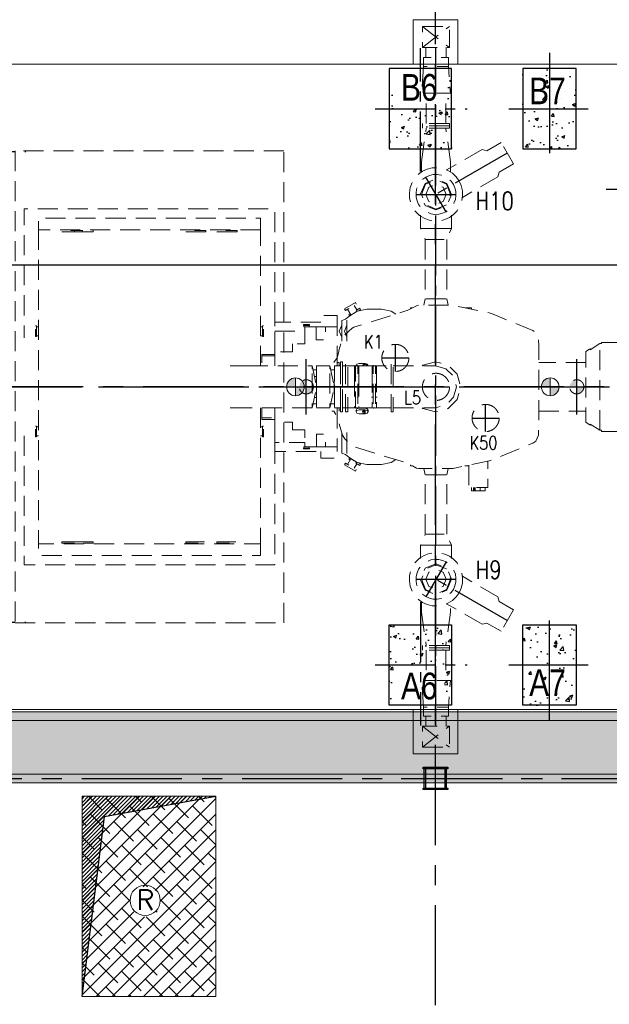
# Model space of a CAD drawing. Header units: inches. Extents: x 306235 to 1392759, y -66369 to 421098.
# Tile 71 of 91: x 495358 to 508603, y 96250 to 118375. Entities that reach past the tile are written whole.
import ezdxf

# ---------------------------------------------------------------- set-up
doc = ezdxf.new("R2010")
doc.units = ezdxf.units.IN
doc.header["$LTSCALE"] = 1800
doc.header["$MEASUREMENT"] = 0
for name, pattern in [('CENTER', [2, 1.25, -0.25, 0.25, -0.25]), ('CENTER2', [1.125, 0.75, -0.125, 0.125, -0.125]), ('HIDDEN', [0.375, 0.25, -0.125])]:
    doc.linetypes.add(name, pattern=pattern)
doc.layers.get('0').update_dxf_attribs({"color": 253, "lineweight": 9})
for name, color, linetype, lineweight in [('A-CHEQUERED PLATE HATCH', 252, 'Continuous', 9), ('CONCRETE', 145, 'Continuous', 18), ('EQPT', 8, 'HIDDEN', 9), ('EQUIP', 8, 'HIDDEN', 9), ('TAG', 4, 'Continuous', 15)]:
    doc.layers.add(name, color=color, linetype=linetype, lineweight=lineweight)
for name, color, linetype in [('AUX COL', 1, 'Continuous'), ('CEN', 2, 'CENTER'), ('CEN_EQPT', 2, 'CENTER'), ('DIM', 4, 'Continuous'), ('GRID', 251, 'CENTER'), ('HATCH', 9, 'Continuous'), ('OPENING', 40, 'Continuous'), ('pedestel', 1, 'Continuous'), ('TEXT', 3, 'Continuous')]:
    doc.layers.add(name, color=color, linetype=linetype)
doc.styles.add('AR', font='arial.ttf')
doc.styles.add('ROAMNS', font='ROMANS.shx')
doc.styles.add('ROMANS', font='romans.shx')
doc.linetypes.add('FENCELINE1', pattern='A,0.25,-0.1,[133,ltypeshp.shx,S=0.1,R=0,X=-0.1,Y=0],-0.1,1', length=1.45)
doc.dimstyles.new('DIM INT 1', dxfattribs={"dimtxt": 300, "dimasz": 200, "dimexe": 100, "dimexo": 100, "dimgap": 100, "dimtad": 1, "dimdec": 0, "dimzin": 13, "dimdsep": 46, "dimlunit": 5, "dimtxsty": 'ROAMNS', "dimblk1": 'CLOSEDBLANK', "dimcen": 0.09, "dimclrd": 9, "dimclre": 9, "dimclrt": 4, "dimadec": 0, "dimazin": 0, "dimtfac": 1, "dimtdec": 0, "dimtix": 1, "dimtmove": 2, "dimatfit": 3, "dimfxl": 1, "dimtolj": 1, "dimtzin": 13, "dimarcsym": 0})
pattern_1 = [(50, (-199766.5, 292034.4), (717.2602, -62.7521), [75, -825]), (355, (-199766.5, 292034.4), (-138.7513, 752.192), [60, -660]), (100.45144, (-199706.7, 292029.2), (578.509, 689.44), [63.7402, -701.142]), (46.1842, (-199766.5, 292234.4), (1067.2413, -165.5193), [112.5, -1237.5]), (96.6356, (-199677.6, 292220.6), (934.662, 974.1186), [95.61, -1051.714]), (351.1842, (-199766.5, 292234.4), (934.662, 974.1186), [90, -990]), (21, (-199666.5, 292184.4), (596.907, -402.619), [75, -825]), (326, (-199666.5, 292184.4), (243.3153, 725.15), [60, -660]), (71.45144, (-199616.76, 292150.85), (840.2224, 322.531), [63.7402, -701.142]), (37.5, (-199766.5, 292034.4), (12.15986, 332.89385), [0, -652, 0, -670, 0, -662.5]), (7.5, (-199766.5, 292034.4), (263.0695, 394.4117), [0, -382, 0, -637, 0, -252.5]), (327.5, (-199989.5, 292034.4), (533.82244, -22.55487), [0, -250, 0, -780, 0, -1035]), (317.5, (-200089.5, 292034.4), (583.1862, 100.105), [0, -325, 0, -518, 0, -735])]
pattern_2 = [(50, (-878519.7, -31358.3), (717.2602, -62.75213), [75, -825]), (355, (-878519.7, -31358.3), (-138.7513, 752.1921), [60, -660]), (100.4514, (-878459.94, -31363.5), (578.5094, 689.43954), [63.7402, -701.1421]), (46.1842, (-878519.7, -31158.3), (1067.241, -165.519), [112.5, -1237.5]), (96.6356, (-878430.8, -31172.1), (934.6627, 974.1179), [95.6103, -1051.713]), (351.1842, (-878519.7, -31158.3), (934.662, 974.1186), [90, -990]), (21, (-878419.7, -31208.3), (596.90705, -402.6189), [75, -825]), (326, (-878419.7, -31208.3), (243.3153, 725.15005), [60, -660]), (71.4514, (-878370, -31241.8), (840.2226, 322.5305), [63.7402, -701.1421]), (37.5, (-878519.7, -31358.27), (12.159855, 332.89385), [0, -652, 0, -670, 0, -662.5]), (7.5, (-878519.7, -31358.27), (263.06954, 394.41171), [0, -382, 0, -637, 0, -252.5]), (327.5, (-878742.7, -31358.27), (533.82244, -22.55487), [0, -250, 0, -780, 0, -1035]), (317.5, (-878842.7, -31358.27), (583.18617, 100.10498), [0, -325, 0, -518, 0, -735])]

# ---------------------------------------------------------------- blocks, each defined once
blk = doc.blocks.new('TUR')
h = blk.add_hatch(color=256)
h.paths.add_polyline_path([(-458554, -110336, -0.414214), (-458713, -110494), (-458713, -110336)])
h.paths.add_polyline_path([(-458713, -110336), (-458871, -110336, -0.414214), (-458713, -110177)])
h = blk.add_hatch(color=256)
h.paths.add_polyline_path([(-452479, -110335, -0.414214), (-452638, -110494), (-452638, -110335)])
h.paths.add_polyline_path([(-452638, -110335), (-452796, -110335, -0.414214), (-452638, -110177)])
for p, q in [((-458713, -110494), (-458713, -110177)), ((-452638, -110494), (-452638, -110177)), ((-452796, -110335), (-452479, -110335))]:
    blk.add_line(p, q)
for centre in [(-458713, -110336), (-452638, -110335)]:
    blk.add_circle(centre, 159)
at = {"layer": 'CEN', "linetype": 'CENTER2'}
for p, q in [((-455800, -117959), (-455800, -102713)), ((-454198, -105086), (-455800, -106011)), ((-455575, -106400), (-456025, -105621)), ((-447163, -105898), (-451978, -105898)), ((-456248, -106011), (-455352, -106011)), ((-456713, -109991), (-456713, -109381)), ((-458713, -110960), (-458713, -109711)), ((-457018, -109686), (-456408, -109686)), ((-452638, -110960), (-452638, -109711)), ((-463380, -110336), (-447414, -110336)), ((-454685, -111341), (-454685, -110731)), ((-454990, -111036), (-454380, -111036)), ((-455575, -114271), (-456025, -115051)), ((-456248, -114661), (-455352, -114661)), ((-454198, -115586), (-455800, -114661))]:
    blk.add_line(p, q, dxfattribs=at)
at = {"layer": 'EQPT', "linetype": 'HIDDEN'}
for p, q in [((-456100, -102713), (-455500, -102236)), ((-456100, -102236), (-455500, -102713)), ((-456100, -117959), (-455500, -118436)), ((-456100, -118436), (-455500, -117959))]:
    blk.add_line(p, q, dxfattribs=at)
at = {"layer": 'EQPT'}
for p, q in [((-456019, -104421), (-456019, -103738)), ((-455581, -104421), (-455581, -103738)), ((-456100, -104521), (-456100, -104421)), ((-455500, -104421), (-456100, -104421)), ((-455500, -104521), (-455500, -104421)), ((-456125, -105276), (-456019, -104521)), ((-455500, -104471), (-456100, -104471)), ((-455500, -104521), (-456100, -104521)), ((-455475, -105276), (-455581, -104521)), ((-454338, -104843), (-454659, -105029)), ((-454058, -105328), (-454338, -104843)), ((-454765, -105002), (-455562, -105462)), ((-454765, -105002), (-454659, -105029)), ((-454409, -105618), (-454379, -105514)), ((-454058, -105328), (-454379, -105514)), ((-454409, -105618), (-455206, -106079)), ((-452334, -109501), (-452334, -109476)), ((-452084, -109361), (-452084, -109336)), ((-454409, -115053), (-455206, -114592)), ((-454765, -115670), (-455562, -115209)), ((-454409, -115053), (-454379, -115158)), ((-454058, -115343), (-454379, -115158)), ((-456125, -115396), (-456019, -116151)), ((-455475, -115396), (-455581, -116151)), ((-454058, -115343), (-454338, -115828)), ((-454765, -115670), (-454659, -115643)), ((-454338, -115828), (-454659, -115643)), ((-456100, -116151), (-456100, -116251)), ((-455500, -116151), (-456100, -116151)), ((-455500, -116151), (-455500, -116251)), ((-455500, -116201), (-456100, -116201)), ((-455500, -116251), (-456100, -116251)), ((-456019, -116251), (-456019, -116934)), ((-455581, -116251), (-455581, -116934))]:
    blk.add_line(p, q, dxfattribs=at)
at = {"layer": 'EQPT', "linetype": 'HIDDEN', "flags": 128}
for points in [[(-456100, -102236), (-455500, -102236), (-455500, -102713), (-456100, -102713)], [(-456100, -118436), (-455500, -118436), (-455500, -117959), (-456100, -117959)]]:
    blk.add_lwpolyline(points, close=True, dxfattribs=at)
at = {"layer": 'EQPT', "flags": 128}
for points in [[(-456028, -102938), (-456028, -102713), (-455572, -102713), (-455572, -102938)], [(-455522, -102938), (-455522, -103138), (-456078, -103138), (-456078, -102938), (-455522, -102938)], [(-456078, -103138), (-456125, -103738), (-455819, -103738)], [(-455781, -103738), (-455475, -103738), (-455522, -103138)], [(-456125, -105276), (-456125, -105509)], [(-455475, -105276), (-455475, -105510)], [(-455280, -105711), (-455233, -105814), (-455206, -105928), (-455201, -106047), (-455221, -106166), (-455263, -106279), (-455327, -106380), (-455407, -106464), (-455500, -106530), (-455603, -106578), (-455717, -106605), (-455837, -106610), (-455955, -106590), (-456068, -106548), (-456169, -106484), (-456254, -106403), (-456320, -106311), (-456320, -106311), (-456320, -106311), (-456320, -106311), (-456320, -106311), (-456320, -106311), (-456320, -106311), (-456320, -106311), (-456320, -106311), (-456367, -106207), (-456394, -106093), (-456399, -105974), (-456380, -105855), (-456337, -105743), (-456273, -105642), (-456193, -105557), (-456100, -105491), (-455997, -105444), (-455883, -105417), (-455764, -105412), (-455645, -105431), (-455532, -105474), (-455431, -105537), (-455346, -105618), (-455280, -105711), (-455280, -105711), (-455280, -105711), (-455280, -105711), (-455280, -105711), (-455280, -105711), (-455280, -105711), (-455280, -105711), (-455280, -105711)], [(-455410, -105786), (-455375, -105863), (-455354, -105949), (-455351, -106038), (-455365, -106127), (-455397, -106212), (-455445, -106287), (-455506, -106351), (-455575, -106400), (-455653, -106436), (-455738, -106456), (-455827, -106460), (-455917, -106445), (-456001, -106413), (-456077, -106366), (-456140, -106305), (-456190, -106236), (-456190, -106236), (-456190, -106236), (-456190, -106236), (-456190, -106236), (-456190, -106236), (-456190, -106236), (-456190, -106236), (-456190, -106236), (-456225, -106158), (-456246, -106073), (-456249, -105983), (-456235, -105894), (-456203, -105810), (-456155, -105734), (-456095, -105671), (-456025, -105621), (-455948, -105586), (-455862, -105565), (-455773, -105561), (-455684, -105576), (-455599, -105608), (-455523, -105656), (-455460, -105716), (-455410, -105786), (-455410, -105786), (-455410, -105786), (-455410, -105786), (-455410, -105786), (-455410, -105786), (-455410, -105786), (-455410, -105786), (-455410, -105786)], [(-455553, -105763), (-455450, -106011), (-455553, -106258), (-455800, -106361), (-456047, -106258), (-456150, -106011), (-456047, -105763), (-455800, -105661), (-455553, -105763)], [(-455567, -106243), (-455800, -106340), (-456033, -106243), (-456129, -106011), (-456033, -105778), (-455800, -105682), (-455567, -105778), (-455471, -106011), (-455567, -106243)], [(-455641, -105852), (-455575, -106011), (-455641, -106170), (-455800, -106236), (-455959, -106170), (-456025, -106011), (-455959, -105852), (-455800, -105786), (-455641, -105852)], [(-459420, -108886), (-459420, -106336), (-465052, -106336), (-465052, -109236)], [(-459745, -106808), (-464727, -106808), (-464727, -106546), (-459745, -106546), (-459745, -106808)], [(-456150, -106776), (-456150, -106480)], [(-455450, -106776), (-455450, -106480)], [(-464727, -106808), (-464727, -113864)], [(-463752, -106850), (-464202, -106850), (-464202, -106822), (-463752, -106822), (-463752, -106850)], [(-463920, -106850), (-463502, -106850), (-463502, -106822), (-463920, -106822), (-463920, -106850)], [(-460970, -106850), (-461420, -106850), (-461420, -106822), (-460970, -106822), (-460970, -106850)], [(-460270, -106850), (-460720, -106850), (-460720, -106822), (-460270, -106822), (-460270, -106850)], [(-459745, -109865), (-459745, -106808)], [(-455718, -106776), (-456150, -106776), (-456040, -107026), (-455560, -107026), (-455450, -106776), (-455718, -106776)], [(-456040, -107026), (-456040, -108361), (-455560, -108361), (-455560, -107026)], [(-456040, -108361), (-456072, -108501)], [(-455560, -108361), (-455529, -108501)], [(-458095, -109786), (-458030, -109691), (-458015, -109658), (-457986, -109533), (-457983, -109519), (-457900, -109252), (-457851, -109169), (-457846, -109165), (-457686, -109016), (-457648, -108994), (-456476, -108631), (-456444, -108618), (-456236, -108512), (-456191, -108501), (-455456, -108501), (-455414, -108505), (-454604, -108676), (-454517, -108703), (-453624, -109072), (-453558, -109115), (-453500, -109249), (-453493, -109422), (-453493, -109426), (-453493, -111246), (-453493, -111250), (-453500, -111422), (-453558, -111556), (-453624, -111600), (-454517, -111968), (-454604, -111995), (-455414, -112167), (-455456, -112171), (-456191, -112171), (-456236, -112160), (-456444, -112054), (-456476, -112041), (-457648, -111678), (-457686, -111655), (-457846, -111507), (-457851, -111502), (-457900, -111420), (-457983, -111152), (-457986, -111139), (-458015, -111014), (-458030, -110980), (-458095, -110886), (-458138, -110880)], [(-457592, -108479), (-457612, -108444), (-457855, -108584), (-457835, -108619), (-457592, -108479)], [(-457787, -108591), (-457712, -108721), (-457635, -108677)], [(-457351, -108590), (-457571, -108634), (-457757, -108758)], [(-457640, -108506), (-457581, -108608)], [(-457589, -108613), (-457513, -108569), (-457493, -108604), (-457531, -108626)], [(-457576, -108637), (-457589, -108613)], [(-457026, -108590), (-457351, -108590)], [(-456704, -108702), (-456806, -108634), (-457026, -108590)], [(-456332, -108561), (-456371, -108561), (-456371, -108581)], [(-455001, -108593), (-455001, -108561), (-455151, -108561)], [(-458020, -108886), (-458020, -108736), (-458385, -108736), (-458385, -108886)], [(-457913, -108848), (-457919, -108848), (-457919, -109123)], [(-457913, -108848), (-457830, -108814), (-457757, -108758)], [(-457795, -108848), (-457801, -108848), (-457801, -109123)], [(-457735, -108743), (-457736, -108744), (-457756, -108709), (-457728, -108693)], [(-464797, -108966), (-464777, -108966), (-464777, -109206), (-464797, -109206), (-464797, -108966)], [(-464777, -108986), (-464727, -108986)], [(-459745, -108986), (-459695, -108986)], [(-459675, -108966), (-459695, -108966), (-459695, -109206), (-459675, -109206), (-459675, -108966)], [(-458385, -108886), (-459420, -108886), (-459420, -109086)], [(-458640, -108936), (-458640, -108956), (-458778, -108956), (-458778, -108936), (-458640, -108936)], [(-458750, -108986), (-458766, -108986), (-458766, -108956)], [(-458489, -108986), (-458750, -108986)], [(-458750, -108986), (-458750, -109086)], [(-458651, -108986), (-458651, -108956)], [(-458489, -108986), (-458489, -109276), (-458284, -109276), (-458284, -108986), (-458489, -108986)], [(-458020, -109865), (-458020, -108986), (-458284, -108986)], [(-458020, -108986), (-458020, -108886)], [(-457919, -109223), (-457976, -109086), (-457919, -108949)], [(-457919, -108957), (-457973, -109086), (-457919, -109215)], [(-457801, -109223), (-457858, -109086), (-457801, -108949)], [(-457801, -108957), (-457855, -109086), (-457801, -109215)], [(-464777, -109186), (-464727, -109186)], [(-459745, -109186), (-459695, -109186)], [(-459420, -109546), (-459420, -109086)], [(-459420, -109086), (-458750, -109086)], [(-458750, -109086), (-458750, -109371), (-459020, -109371)], [(-457919, -109098), (-457919, -109313)], [(-457801, -109098), (-457801, -109313)], [(-459020, -109371), (-459020, -109546), (-459420, -109546)], [(-452334, -111196), (-452432, -111131), (-452432, -109541), (-452334, -109476)], [(-452334, -109501), (-452122, -109361), (-452084, -109361)], [(-452122, -111311), (-452122, -109361)], [(-452084, -109336), (-451738, -109336)], [(-459420, -109606), (-459714, -109606), (-459714, -109637)], [(-459420, -109637), (-459714, -109637), (-459714, -109865)], [(-459420, -109546), (-459420, -109865)], [(-460421, -109865), (-460077, -109865)], [(-460077, -109865), (-460027, -109865)], [(-460027, -109865), (-458582, -109865)], [(-458582, -109928), (-458583, -109865), (-458483, -110336), (-458583, -110807), (-458582, -109928)], [(-458483, -109956), (-458563, -109956)], [(-458483, -109865), (-458182, -109865)], [(-458483, -110744), (-458483, -109865)], [(-458483, -109928), (-458483, -109928), (-458483, -110100), (-458483, -110331)], [(-458182, -109928), (-458182, -109865), (-458083, -110336), (-458182, -110807), (-458182, -109928)], [(-458083, -109956), (-458163, -109956)], [(-458083, -109928), (-458083, -109928), (-458083, -110100), (-458084, -110331)], [(-458083, -109865), (-457949, -109865)], [(-458083, -110744), (-458083, -109865)], [(-458020, -109792), (-457977, -109786), (-457977, -109865)], [(-458017, -109865), (-457949, -109865)], [(-457899, -110901), (-457949, -110901), (-457949, -109771), (-457899, -109771), (-457899, -110901)], [(-457949, -109771), (-457899, -109771), (-457899, -110901), (-457949, -110901), (-457949, -109771)], [(-457634, -109927), (-457634, -109865), (-457899, -109865)], [(-457899, -109865), (-457831, -109865)], [(-457781, -110901), (-457831, -110901), (-457831, -109771), (-457781, -109771), (-457781, -110901)], [(-457634, -109928), (-457634, -109927), (-457634, -109865), (-457634, -109864), (-457610, -109853), (-457610, -110818)], [(-457634, -110100), (-457634, -109928)], [(-457595, -109865), (-457605, -109861), (-457610, -109853)], [(-457596, -109864), (-457596, -109864), (-457576, -109827), (-457529, -109812)], [(-457595, -109865), (-457573, -109865)], [(-457595, -109928), (-457594, -109928)], [(-457573, -109865), (-457563, -109861), (-457557, -109853)], [(-457572, -109928), (-457573, -109928)], [(-457534, -110100), (-457534, -109865), (-457557, -109853), (-457557, -110818)], [(-457233, -109927), (-457234, -109865), (-457534, -109865), (-457534, -109927)], [(-457534, -110100), (-457534, -109928)], [(-457394, -109812), (-457529, -109812)], [(-457394, -109818), (-457436, -109831), (-457454, -109864), (-457453, -109865)], [(-457394, -109834), (-457436, -109847), (-457446, -109865)], [(-457394, -109861), (-457407, -109865)], [(-457326, -109864), (-457346, -109827), (-457394, -109812)], [(-457334, -109865), (-457334, -109864), (-457351, -109831), (-457394, -109818)], [(-457394, -109834), (-457351, -109847), (-457342, -109865)], [(-457381, -109865), (-457394, -109861)], [(-457327, -109865), (-457326, -109864), (-457326, -109865)], [(-457234, -110100), (-457234, -109927), (-457234, -109865), (-457234, -109864), (-457211, -109853), (-457211, -110818)], [(-457234, -110100), (-457233, -109928)], [(-457195, -109865), (-457205, -109861), (-457211, -109853)], [(-457195, -109865), (-457173, -109865)], [(-457173, -109865), (-457162, -109861), (-457157, -109853)], [(-457134, -110100), (-457134, -109865), (-457157, -109853), (-457157, -110818)], [(-457134, -110100), (-457134, -109865), (-456809, -109865)], [(-456759, -110901), (-456809, -110901), (-456809, -109771), (-456759, -109771), (-456759, -110901)], [(-456759, -109865), (-455813, -109865)], [(-456113, -109865), (-456095, -109847), (-455813, -109771), (-455530, -109847), (-455323, -110053), (-455247, -110336), (-455323, -110618), (-455530, -110825), (-455813, -110901), (-456095, -110825), (-456113, -110807)], [(-455813, -109865), (-455577, -109928), (-455405, -110100), (-455341, -110336), (-455405, -110571), (-455577, -110744), (-455813, -110807)], [(-452432, -109786), (-453493, -109786)], [(-458483, -110100), (-458533, -110100)], [(-457634, -110101), (-457634, -110335), (-457633, -110336), (-457633, -110571), (-457633, -110571), (-457633, -110744), (-457633, -110807), (-457899, -110807)], [(-457595, -110100), (-457595, -110101)], [(-457572, -110101), (-457573, -110100)], [(-457534, -110101), (-457534, -110335), (-457534, -110336), (-457534, -110571), (-457534, -110571), (-457535, -110744), (-457534, -110807), (-457233, -110807), (-457233, -110744), (-457233, -110571), (-457233, -110571), (-457233, -110336), (-457234, -110335), (-457234, -110101)], [(-457195, -110100), (-457195, -110101)], [(-457172, -110101), (-457173, -110100)], [(-456809, -110807), (-457135, -110807), (-457135, -110744), (-457134, -110571), (-457134, -110571), (-457134, -110336), (-457134, -110335), (-457134, -110101)], [(-458483, -110341), (-458483, -110572), (-458483, -110744), (-458483, -110744), (-458483, -110807)], [(-458084, -110341), (-458083, -110572), (-458083, -110744), (-458083, -110744), (-458083, -110807)], [(-457595, -110335), (-457596, -110336)], [(-457571, -110336), (-457572, -110335)], [(-457195, -110335), (-457196, -110336)], [(-457171, -110336), (-457172, -110335)], [(-458533, -110572), (-458483, -110572)], [(-457596, -110571), (-457597, -110571)], [(-457571, -110571), (-457571, -110571)], [(-457196, -110571), (-457197, -110571)], [(-457171, -110571), (-457171, -110571)], [(-460422, -110807), (-460077, -110807)], [(-460077, -110807), (-460027, -110807)], [(-458582, -110807), (-460027, -110807)], [(-459745, -110807), (-459745, -113864)], [(-459714, -110807), (-459714, -111035), (-459420, -111035)], [(-459420, -110807), (-459420, -111126)], [(-458483, -110716), (-458563, -110716)], [(-458483, -110807), (-458182, -110807)], [(-458283, -111686), (-458020, -111686), (-458020, -110807)], [(-458083, -110716), (-458163, -110716)], [(-458083, -110807), (-457949, -110807)], [(-458017, -110807), (-457949, -110807)], [(-457977, -110807), (-457977, -110886)], [(-457899, -110807), (-457831, -110807)], [(-457633, -110807), (-457610, -110818), (-457605, -110810), (-457597, -110807)], [(-457597, -110807), (-457571, -110807)], [(-457529, -110856), (-457576, -110868), (-457596, -110899), (-457596, -110861), (-457576, -110830), (-457529, -110817)], [(-457571, -110807), (-457563, -110810), (-457557, -110818), (-457534, -110807)], [(-457394, -110817), (-457529, -110817)], [(-457394, -110817), (-457346, -110830), (-457326, -110861), (-457326, -110899), (-457346, -110868), (-457394, -110856)], [(-457233, -110807), (-457211, -110818), (-457205, -110810), (-457197, -110807)], [(-457197, -110807), (-457170, -110807)], [(-457170, -110807), (-457162, -110810), (-457157, -110818), (-457135, -110807)], [(-456759, -110807), (-455813, -110807)], [(-459714, -111035), (-459714, -111066), (-459420, -111066)], [(-457529, -110942), (-457576, -110930), (-457596, -110899)], [(-457394, -110856), (-457529, -110856)], [(-457529, -110942), (-457394, -110942)], [(-457394, -110861), (-457436, -110872), (-457454, -110899), (-457436, -110926), (-457394, -110938)], [(-457448, -110889), (-457436, -110907), (-457394, -110918)], [(-457394, -110864), (-457411, -110869), (-457419, -110880), (-457411, -110891), (-457394, -110896)], [(-457394, -110877), (-457411, -110872), (-457412, -110870)], [(-457394, -110861), (-457394, -110938)], [(-457394, -110942), (-457346, -110930), (-457326, -110899)], [(-453493, -110886), (-452432, -110886)], [(-464797, -111216), (-464777, -111216), (-464777, -111456), (-464797, -111456), (-464797, -111216)], [(-464777, -111236), (-464727, -111236)], [(-459745, -111236), (-459695, -111236)], [(-459675, -111216), (-459695, -111216), (-459695, -111456), (-459675, -111456), (-459675, -111216)], [(-459420, -111586), (-459420, -111126), (-459020, -111126), (-459020, -111301)], [(-452334, -111171), (-452334, -111196)], [(-452084, -111311), (-452122, -111311), (-452334, -111171)], [(-465052, -111436), (-465052, -114336), (-459420, -114336), (-459420, -111786)], [(-464777, -111436), (-464727, -111436)], [(-459745, -111436), (-459695, -111436)], [(-459020, -111301), (-458750, -111301), (-458750, -111586)], [(-458488, -111686), (-458488, -111396), (-458283, -111396), (-458283, -111686), (-458488, -111686)], [(-457919, -111359), (-457919, -111573)], [(-457801, -111359), (-457801, -111573)], [(-452084, -111336), (-452084, -111311)], [(-452084, -111336), (-451738, -111336)], [(-458750, -111686), (-458750, -111586), (-459420, -111586)], [(-459420, -111586), (-459420, -111786), (-458385, -111786)], [(-458640, -111731), (-458640, -111711), (-458778, -111711), (-458778, -111731), (-458640, -111731)], [(-458766, -111711), (-458766, -111681), (-458750, -111681)], [(-458750, -111686), (-458488, -111686)], [(-458651, -111686), (-458651, -111711)], [(-458020, -111786), (-458020, -111686)], [(-457919, -111548), (-457919, -111823), (-457913, -111823)], [(-457801, -111548), (-457801, -111823), (-457795, -111823)], [(-458385, -111786), (-458385, -111936), (-458020, -111936), (-458020, -111786)], [(-457913, -111823), (-457830, -111858), (-457757, -111913)], [(-457351, -112082), (-457571, -112038), (-457757, -111913)], [(-457719, -111984), (-457756, -111963), (-457736, -111928), (-457734, -111929)], [(-457592, -112193), (-457612, -112228), (-457855, -112088), (-457835, -112053), (-457592, -112193)], [(-457787, -112081), (-457728, -111979)], [(-457703, -111956), (-457719, -111984)], [(-457703, -111956), (-457635, -111995)], [(-457640, -112165), (-457581, -112064)], [(-457598, -112054), (-457584, -112029)], [(-457532, -112046), (-457493, -112068), (-457513, -112103), (-457598, -112054)], [(-457351, -112082), (-457026, -112082)], [(-456704, -111970), (-456806, -112038), (-457026, -112082)], [(-456371, -112091), (-456371, -112111), (-456332, -112111)], [(-456040, -112311), (-456072, -112171)], [(-455560, -112311), (-455529, -112171)], [(-455151, -112111), (-455065, -112111)], [(-455065, -112093), (-455065, -112596), (-454635, -112596), (-454635, -112002)], [(-456040, -113646), (-456040, -112311), (-455560, -112311), (-455560, -113646)], [(-454956, -112596), (-454956, -112676), (-455004, -112676), (-455004, -112596)], [(-454919, -112596), (-454919, -112676), (-454940, -112676), (-454940, -112596)], [(-454693, -112596), (-454693, -112676), (-454807, -112676), (-454807, -112596)], [(-454940, -112676), (-454956, -112676)], [(-454807, -112676), (-454919, -112676)], [(-455718, -113896), (-456150, -113896), (-456040, -113646), (-455560, -113646), (-455450, -113896), (-455718, -113896)], [(-459745, -113864), (-459745, -114126), (-464727, -114126), (-464727, -113864), (-459745, -113864)], [(-464202, -113850), (-464202, -113822), (-463752, -113822), (-463752, -113850), (-464202, -113850)], [(-463502, -113850), (-463502, -113822), (-463920, -113822), (-463920, -113850), (-463502, -113850)], [(-461420, -113850), (-461420, -113822), (-460970, -113822), (-460970, -113850), (-461420, -113850)], [(-460720, -113850), (-460720, -113822), (-460270, -113822), (-460270, -113850), (-460720, -113850)], [(-456150, -113896), (-456150, -114191)], [(-455450, -113896), (-455450, -114191)], [(-455280, -114961), (-455233, -114857), (-455206, -114744), (-455201, -114624), (-455221, -114505), (-455263, -114393), (-455327, -114292), (-455407, -114207), (-455500, -114141), (-455603, -114094), (-455717, -114067), (-455837, -114062), (-455955, -114081), (-456068, -114124), (-456169, -114187), (-456254, -114268), (-456320, -114361), (-456320, -114361), (-456320, -114361), (-456320, -114361), (-456320, -114361), (-456320, -114361), (-456320, -114361), (-456320, -114361), (-456320, -114361), (-456367, -114464), (-456394, -114578), (-456399, -114697), (-456380, -114816), (-456337, -114929), (-456273, -115030), (-456193, -115114), (-456100, -115180), (-455997, -115228), (-455883, -115255), (-455764, -115260), (-455645, -115240), (-455532, -115198), (-455431, -115134), (-455346, -115053), (-455280, -114961), (-455280, -114961), (-455280, -114961), (-455280, -114961), (-455280, -114961), (-455280, -114961), (-455280, -114961), (-455280, -114961), (-455280, -114961)], [(-455410, -114886), (-455375, -114808), (-455354, -114723), (-455351, -114633), (-455365, -114544), (-455397, -114460), (-455445, -114384), (-455506, -114321), (-455575, -114271), (-455653, -114236), (-455738, -114215), (-455827, -114212), (-455917, -114226), (-456001, -114258), (-456077, -114306), (-456140, -114366), (-456190, -114436), (-456190, -114436), (-456190, -114436), (-456190, -114436), (-456190, -114436), (-456190, -114436), (-456190, -114436), (-456190, -114436), (-456190, -114436), (-456225, -114513), (-456246, -114599), (-456249, -114688), (-456235, -114777), (-456203, -114862), (-456155, -114937), (-456095, -115001), (-456025, -115050), (-455948, -115086), (-455862, -115106), (-455773, -115110), (-455684, -115095), (-455599, -115063), (-455523, -115016), (-455460, -114955), (-455410, -114886), (-455410, -114886), (-455410, -114886), (-455410, -114886), (-455410, -114886), (-455410, -114886), (-455410, -114886), (-455410, -114886), (-455410, -114886)], [(-455553, -114908), (-455450, -114661), (-455553, -114413), (-455800, -114311), (-456047, -114413), (-456150, -114661), (-456047, -114908), (-455800, -115011), (-455553, -114908)], [(-455567, -114428), (-455800, -114332), (-456033, -114428), (-456129, -114661), (-456033, -114893), (-455800, -114990), (-455567, -114893), (-455471, -114661), (-455567, -114428)], [(-455641, -114820), (-455575, -114661), (-455641, -114502), (-455800, -114436), (-455959, -114502), (-456025, -114661), (-455959, -114820), (-455800, -114886), (-455641, -114820)], [(-456125, -115396), (-456125, -115163)], [(-455475, -115396), (-455475, -115317)], [(-456078, -117534), (-456125, -116934), (-455819, -116934)], [(-455781, -116934), (-455475, -116934), (-455522, -117534)], [(-455522, -117734), (-455522, -117534), (-456078, -117534), (-456078, -117734), (-455522, -117734)], [(-456028, -117734), (-456028, -117959), (-455572, -117959), (-455572, -117734)]]:
    blk.add_lwpolyline(points, dxfattribs=at)
at = {"layer": 'EQPT'}
blk.add_lwpolyline([(-465252, -115636), (-459220, -115636), (-459220, -105036), (-465252, -105036)], close=True, dxfattribs=at)
for centre in [(-456713, -109686), (-455800, -110336), (-454685, -111036)]:
    blk.add_circle(centre, 305, dxfattribs=at)
at = {"layer": 'TEXT', "color": 7, "style": 'ROMANS', "width": 0.8}
for s, height, p in [('H10', 405, (-454912, -106359)), ('K1', 300, (-457417, -109477)), ('L5', 300, (-456516, -110728)), ('K50', 300, (-455047, -111744)), ('H9', 405, (-454909, -114649))]:
    blk.add_text(s, height=height, dxfattribs=at).set_placement(p)
blk = doc.blocks.new('TG DECK')
h = blk.add_hatch(color=5)
h.paths.add_polyline_path([(-145694, 154337, 0.414214), (-145894, 154137), (-145694, 154137)])
h.paths.add_polyline_path([(-145494, 154137), (-145694, 154137), (-145694, 153937, 0.414214)])
h = blk.add_hatch(color=5)
h.paths.add_polyline_path([(-139969, 154337, 0.414214), (-140169, 154137), (-139969, 154137)])
h.paths.add_polyline_path([(-139769, 154137), (-139969, 154137), (-139969, 153937, 0.414214)])
at = {"layer": 'HATCH', "ltscale": 0.25}
h = blk.add_hatch(dxfattribs=at)
h.set_pattern_fill('AR-CONC', color=256, scale=100, style=0)
h.set_pattern_definition(pattern_2)
h.paths.add_polyline_path([(-142188, 160362), (-142879, 160362), (-142888, 159487), (-142188, 159487)])
h.paths.add_polyline_path([(-142879, 160362), (-143588, 160362), (-143588, 159487), (-142888, 159487)])
h.paths.add_polyline_path([(-142888, 161287), (-143588, 161287), (-143588, 160362), (-142879, 160362)])
h.paths.add_polyline_path([(-142188, 161287), (-142888, 161287), (-142879, 160362), (-142188, 160362)])
h.paths.add_polyline_path([(-143475, 160403), (-142348, 160403), (-142348, 161287), (-143475, 161287)])
h = blk.add_hatch(dxfattribs=at)
h.set_pattern_fill('AR-CONC', color=256, scale=100, style=0)
h.set_pattern_definition(pattern_1)
h.paths.add_polyline_path([(-140588, 159487), (-139988, 159487), (-139988, 160387), (-140588, 160387)])
h.paths.add_polyline_path([(-140588, 161287), (-140588, 160387), (-139988, 160387), (-139988, 161287)])
h.paths.add_polyline_path([(-139988, 161287), (-139988, 160387), (-139388, 160387), (-139388, 161287)])
h.paths.add_polyline_path([(-139388, 160387), (-139988, 160387), (-139988, 159487), (-139388, 159487)])
h.paths.add_polyline_path([(-140593, 160337), (-139473, 160337), (-139473, 161237), (-140593, 161237)], flags=9)
h = blk.add_hatch(dxfattribs=at)
h.set_pattern_fill('AR-CONC', color=256, scale=100, style=0)
h.set_pattern_definition(pattern_2)
h.paths.add_polyline_path([(-142188, 147912), (-142879, 147912), (-142888, 148787), (-142188, 148787)])
h.paths.add_polyline_path([(-142879, 147912), (-143588, 147912), (-143588, 148787), (-142888, 148787)])
h.paths.add_polyline_path([(-142888, 146987), (-143588, 146987), (-143588, 147912), (-142879, 147912)])
h.paths.add_polyline_path([(-142188, 146987), (-142888, 146987), (-142879, 147912), (-142188, 147912)])
h.paths.add_polyline_path([(-143475, 147871), (-142348, 147871), (-142348, 146987), (-143475, 146987)])
h = blk.add_hatch(dxfattribs=at)
h.set_pattern_fill('AR-CONC', color=256, scale=100, style=0)
h.set_pattern_definition(pattern_1)
h.paths.add_polyline_path([(-140588, 147887), (-139988, 147887), (-139988, 148787), (-140588, 148787)])
h.paths.add_polyline_path([(-139988, 146987), (-139988, 147887), (-140588, 147887), (-140588, 146987)])
h.paths.add_polyline_path([(-139388, 146987), (-139388, 147887), (-139988, 147887), (-139988, 146987)])
h.paths.add_polyline_path([(-139388, 148787), (-139988, 148787), (-139988, 147887), (-139388, 147887)])
h.paths.add_polyline_path([(-140594, 147037), (-139473, 147037), (-139473, 147937), (-140594, 147937)], flags=9)
at = {"color": 5}
for p, q in [((-145694, 154337), (-145694, 153937)), ((-139969, 154337), (-139969, 153937)), ((-145494, 154137), (-145894, 154137)), ((-139769, 154137), (-140169, 154137))]:
    blk.add_line(p, q, dxfattribs=at)
blk.add_lwpolyline([(-164296, 148737), (-162546, 146887), (-133689, 146887), (-133689, 161387), (-162546, 161387), (-164296, 159537), (-181689, 159537), (-181689, 148737)], close=True)
for centre in [(-145694, 154137), (-139969, 154137)]:
    blk.add_circle(centre, 200, dxfattribs=at)
at = {"layer": 'CEN', "linetype": 'CENTER2'}
for p, q in [((-142888, 158975), (-142888, 161750)), ((-143906, 160387), (-141833, 160387)), ((-153349, 159422), (-151749, 159422)), ((-142888, 149300), (-142888, 146525)), ((-153349, 148852), (-151749, 148852)), ((-143906, 147887), (-141833, 147887))]:
    blk.add_line(p, q, dxfattribs=at)
at = {"layer": 'CEN_EQPT'}
for p, q in [((-139988, 161640), (-139988, 159134)), ((-140900, 160387), (-139121, 160387)), ((-181549, 154137), (-133689, 154137)), ((-139988, 146634), (-139988, 149140)), ((-140900, 147887), (-139121, 147887))]:
    blk.add_line(p, q, dxfattribs=at)
at = {"layer": 'pedestel'}
for points in [[(-143588, 159487), (-142188, 159487), (-142188, 161287), (-143588, 161287)], [(-140588, 159487), (-139388, 159487), (-139388, 161287), (-140588, 161287)], [(-143588, 148787), (-142188, 148787), (-142188, 146987), (-143588, 146987)], [(-140588, 148787), (-139388, 148787), (-139388, 146987), (-140588, 146987)]]:
    blk.add_lwpolyline(points, close=True, dxfattribs=at)
at = {"layer": 'DIM', "color": 0, "style": 'AR', "width": 0.8}
for s, p in [('B6', (-143322, 160567)), ('B7', (-140443, 160487)), ('A6', (-143322, 147115)), ('A7', (-140443, 147187))]:
    blk.add_text(s, height=600, dxfattribs=at).set_placement(p)
blk = doc.blocks.new('*D839')
at = {"layer": 'Defpoints', "color": 0, "transparency": 16777216}
for p in [(465558, 113834), (513558, 113834), (513558, 112863)]:
    blk.add_point(p, dxfattribs=at)
at = {"layer": 'DIM', "color": 9, "lineweight": -2, "transparency": 16777216}
for p, q in [((465558, 113734), (465558, 112763)), ((513558, 113734), (513558, 112763)), ((465758, 112863), (513358, 112863))]:
    blk.add_line(p, q, dxfattribs=at)
at = {"layer": 'DIM', "color": 9, "transparency": 16777216}
for points in [[(465758, 112897), (465758, 112830), (465558, 112863)], [(513358, 112897), (513358, 112830), (513558, 112863)]]:
    blk.add_solid(points, dxfattribs=at)
at = {"layer": 'DIM', "color": 4, "transparency": 16777216, "insert": (490830, 113113), "char_height": 300, "attachment_point": 5, "style": 'ROAMNS'}
blk.add_mtext('\\A1;48000', dxfattribs=at)
blk = doc.blocks.new('_ClosedBlank')
at = {"color": 0, "linetype": 'ByBlock', "lineweight": -2}
for p, q in [((-1, 0.17), (0, 0)), ((-1, 0.17), (-1, -0.17)), ((0, 0), (-1, -0.17))]:
    blk.add_line(p, q, dxfattribs=at)
blk = doc.blocks.new('AUX COLUM')
at = {"color": 2, "linetype": 'CENTER2', "ltscale": 0.15}
for p, q in [((29690, 90186), (29690, 90686)), ((29940, 90436), (29440, 90436))]:
    blk.add_line(p, q, dxfattribs=at)
at = {"layer": 'AUX COL'}
for p, q in [((29440, 90218), (29440, 90654)), ((29472, 90218), (29472, 90654)), ((29908, 90218), (29908, 90654)), ((29940, 90218), (29940, 90654))]:
    blk.add_line(p, q, dxfattribs=at)
for points in [[(29415, 90686), (29965, 90686), (29965, 90654), (29415, 90654)], [(29415, 90218), (29965, 90218), (29965, 90186), (29415, 90186)]]:
    blk.add_lwpolyline(points, close=True, dxfattribs=at)

msp = doc.modelspace()

# ---------------------------------------------------------------- hatches: boundary and pattern name
at = {"layer": 'A-CHEQUERED PLATE HATCH', "linetype": 'Continuous'}
h = msp.add_hatch(dxfattribs=at)
h.set_pattern_fill('ANSI38', color=256, scale=2000, angle=180, style=0)
edge = h.paths.add_edge_path(flags=16)
edge.add_arc((471736.8, 103517.7), 339.7, 0, 360)
h.paths.add_polyline_path([(482842.4, 104475), (465752.7, 104475), (465752.7, 102475), (482231.8, 102475), (483225, 101425), (527697.7, 101425), (527697.7, 102625), (484592.4, 102625)])
edge = h.paths.add_edge_path()
edge.add_line((511459, 101303.1), (511495.7, 101303.1))
edge = h.paths.add_edge_path(flags=0)
edge.add_line((470250.3, 103376.8), (467315, 103376.8))
edge = h.paths.add_edge_path(flags=16)
edge.add_line((466778.1, 103372), (467351.7, 103372))
edge = h.paths.add_edge_path(flags=16)
edge.add_arc((467111.7, 103372), 240, 0, 360)
edge = h.paths.add_edge_path(flags=16)
edge.add_line((467111.7, 103705.6), (467111.7, 103048))
edge = h.paths.add_edge_path(flags=0)
edge.add_line((467315, 103376.8), (467351.7, 103376.8))
h.paths.add_polyline_path([(467753.1, 102871.4), (468974.6, 102871.4), (468974.6, 103321.4), (467753.1, 103321.4)], flags=16)
h.paths.add_polyline_path([(467178.2, 103287.3), (470446.8, 103287.3), (470446.8, 104041.6), (467178.2, 104041.6)], flags=16)
h = msp.add_hatch(dxfattribs=at)
h.set_pattern_fill('ANSI38', color=256, scale=2000, angle=180, style=0)
h.set_pattern_definition([(225, (-109403, 475.47), (176.7767, -176.7767), []), (315, (-109403, 475.47), (530.33009, -176.7767), [625, -375])])
edge = h.paths.add_edge_path(flags=16)
edge.add_arc((498174, 98554), 339.7, 0, 360)
h.paths.add_polyline_path([(496760.7, 100925.8), (499760.7, 100925.8), (499760.7, 96425.8), (496760.7, 96425.8)])
at = {"layer": 'CONCRETE'}
h = msp.add_hatch(dxfattribs=at)
h.set_pattern_fill('AR-CONC', color=256, scale=75, style=0)
h.set_pattern_definition([(50, (387172.3, 49231.8), (537.9451, -47.0641), [56.25, -618.75]), (355, (387172.3, 49231.8), (-104.0635, 564.144), [45, -495]), (100.4514, (387217.13, 49227.9), (433.882, 517.0797), [47.8051, -525.8566]), (46.1842, (387172.3, 49381.8), (800.4308, -124.1393), [84.375, -928.125]), (96.6356, (387239, 49371.5), (700.997, 730.5884), [71.7077, -788.7847]), (351.1842, (387172.3, 49381.8), (700.9965, 730.589), [67.5, -742.5]), (21, (387247.3, 49344.3), (447.6803, -301.9642), [56.25, -618.75]), (326, (387247.3, 49344.3), (182.4865, 543.8625), [45, -495]), (71.4514, (387284.6, 49319.16), (630.167, 241.8979), [47.8051, -525.8566]), (37.5, (387172.3, 49231.82), (9.1199, 249.6704), [0, -489, 0, -502.5, 0, -496.875]), (7.5, (387172.3, 49231.82), (197.30215, 295.8088), [0, -286.5, 0, -477.75, 0, -189.375]), (327.5, (387005.05, 49231.82), (400.36683, -16.91615), [0, -187.5, 0, -585, 0, -776.25]), (317.5, (386930.05, 49231.82), (437.3896, 75.0787), [0, -243.75, 0, -388.5, 0, -551.25])])
h.paths.add_polyline_path([(527897.7, 101225), (527897.7, 102825), (484678.5, 102825), (482928.5, 104675), (465552.7, 104675), (465552.7, 102275), (482145.7, 102275), (483138.9, 101225)])
h.paths.add_polyline_path([(482842.4, 104475), (465752.7, 104475), (465752.7, 102475), (482231.8, 102475), (483225, 101425), (527697.7, 101425), (527697.7, 102625), (484592.4, 102625)], flags=16)
at = {"layer": 'OPENING'}
h = msp.add_hatch(dxfattribs=at)
h.set_pattern_fill('ANSI31', color=256, scale=500, style=0)
h.paths.add_polyline_path([(496760.7, 98350), (496999.4, 98350), (497262.5, 100472.5), (499760.7, 100925), (496760.7, 100925)])
h.paths.add_polyline_path([(496999.4, 98350), (496760.7, 98350), (496760.7, 96425)])

# ---------------------------------------------------------------- linework, layer by layer
at = {"linetype": 'FENCELINE1', "ltscale": 0.1}
for points in [[(504197.7, 118375), (505197.7, 118375), (505197.7, 117375), (504197.7, 117375)], [(504197.7, 102875), (505197.7, 102875), (505197.7, 101875), (504197.7, 101875)]]:
    msp.add_lwpolyline(points, close=True, dxfattribs=at)
at = {"color": 1}
msp.add_lwpolyline([(499760.7, 100925.8), (496760.7, 100925.8), (496760.7, 96425.8), (499760.7, 96425.8)], close=True, dxfattribs=at)
at = {"layer": 'CONCRETE'}
msp.add_lwpolyline([(527897.7, 101225), (527897.7, 102825), (484678.5, 102825), (482928.5, 104675), (465552.7, 104675), (465552.7, 102275), (482145.7, 102275), (483138.9, 101225)], close=True, dxfattribs=at)
msp.add_lwpolyline([(482842.4, 104475), (465752.7, 104475), (465752.7, 102475), (482231.8, 102475), (483225, 101425), (527697.7, 101425), (527697.7, 102625), (484592.4, 102625), (482842.4, 104475)], dxfattribs=at)
at = {"layer": 'GRID'}
for p, q in [((504697.7, 85427.5), (504697.7, 140950.2)), ((504697.7, 118106.6), (504697.7, 119190.7)), ((521984.6, 110125), (401842.9, 110125.3)), ((482354, 101325), (507471.8, 101325)), ((503926.8, 101325), (542492, 101325))]:
    msp.add_line(p, q, dxfattribs=at)
at = {"layer": 'OPENING'}
for p, q in [((497262.5, 100472.5), (499760.7, 100925)), ((496760.7, 96425), (497262.5, 100472.5))]:
    msp.add_line(p, q, dxfattribs=at)
at = {"layer": 'TAG'}
msp.add_circle((498177.3, 98585.1), 339.7, dxfattribs=at)

# ---------------------------------------------------------------- block references
msp.add_blockref('TG DECK', (647246.3, -44012.1))
at = {"color": 9}
msp.add_blockref('AUX COLUM', (475007.5, 10889.4), dxfattribs=at)
at = {"layer": 'EQUIP', "color": 4}
msp.add_blockref('TUR', (960510.2, 220460.6), dxfattribs=at)

# ---------------------------------------------------------------- texts
at = {"layer": 'TAG', "style": 'ROMANS'}
msp.add_text('R', height=445.3, dxfattribs=at).set_placement((497983.4, 98373.8))

# ---------------------------------------------------------------- dimensions: what is measured, and where the dimension line sits
at = {"layer": 'DIM'}
dim = msp.add_linear_dim(base=(513557.7, 112863.2), p1=(465557.7, 113834.2), p2=(513557.7, 113834.2), dimstyle='DIM INT 1', override={"dimtmove": 0}, dxfattribs=at)
dim.commit()
dim.dimension.update_dxf_attribs({"geometry": '*D839', "text_midpoint": (490829.6, 112863.2), "dimtype": 160})

doc.saveas('drawing.dxf')
